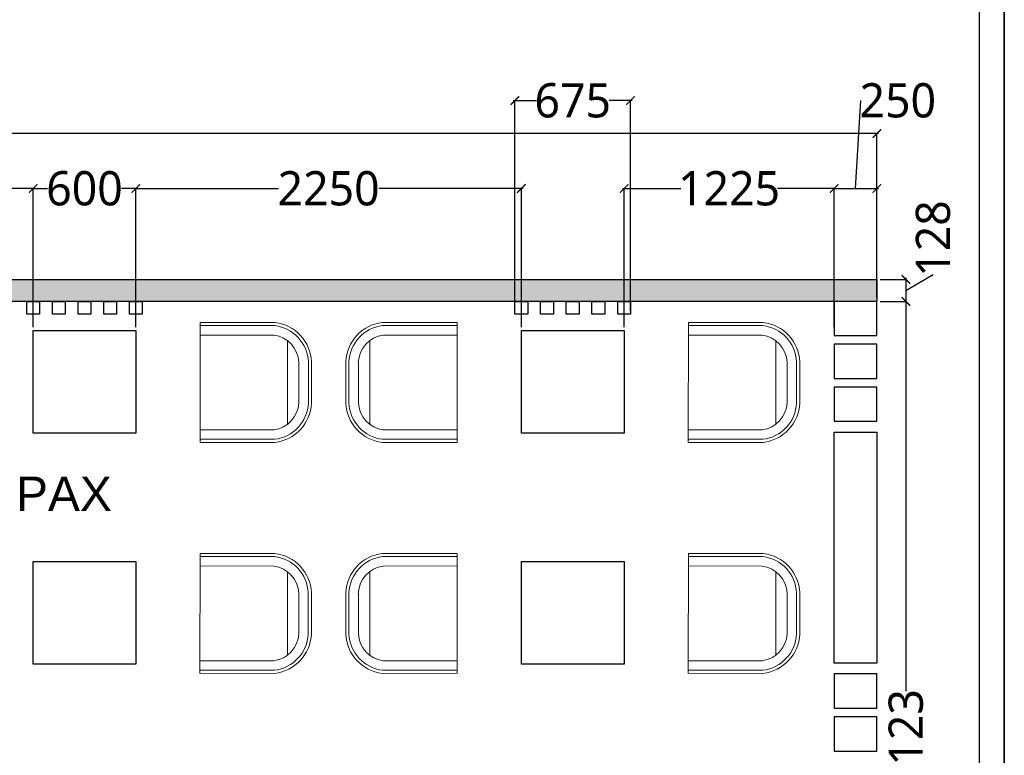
# Model space of a CAD drawing. Header units: millimetres. Extents: x 502444 to 745500, y -417645 to -375189.
# Tile 14 of 208: x 523160 to 528911, y -383778 to -379483. Entities that reach past the tile are written whole.
import ezdxf

# ---------------------------------------------------------------- set-up
doc = ezdxf.new("R2010")
doc.units = ezdxf.units.MM
doc.layers.get('Defpoints').update_dxf_attribs({"color": 251})
for name, color, linetype, lineweight in [('0FM-WS-TEXT', 7, 'Continuous', 25), ('furniture', 7, 'Continuous', 20), ('G-ANNO-TEXT', 231, 'Continuous', 9), ('Text', 7, 'Continuous', 25), ('Wall New', 1, 'Continuous', 50)]:
    doc.layers.add(name, color=color, linetype=linetype, lineweight=lineweight)
doc.layers.add('DIMENSIONS', color=7, linetype='Continuous', lineweight=25, true_color=0xcc0000)
doc.styles.add('Arial_B_4', font='arialbd.ttf', dxfattribs={"height": 800})
doc.styles.add('RS75', font='@Malgun Gothic', dxfattribs={"height": 75})
doc.dimstyles.new('DIM', dxfattribs={"dimtxt": 100, "dimasz": 50, "dimexe": 0, "dimexo": 20, "dimgap": 0, "dimtad": 0, "dimdec": 0, "dimrnd": 5, "dimzin": 0, "dimdsep": 46, "dimtxsty": 'Standard', "dimblk": 'OBLIQUE', "dimcen": 0, "dimdle": 10, "dimadec": 4, "dimazin": 0, "dimtfac": 1, "dimtdec": 0, "dimtofl": 0, "dimtmove": 1, "dimatfit": 3, "dimfxl": 1, "dimtolj": 1, "dimtzin": 0, "dimarcsym": 0})

# ---------------------------------------------------------------- blocks, each defined once
blk = doc.blocks.new('sheet format horizontal')
at = {"layer": 'Text'}
for points in [[(66770.91, -4572.61), (66770.91, -3464.93), (65208.79, -3464.93), (65208.79, -4572.61)], [(66770.91, -4572.61), (65208.79, -4572.61), (65208.79, -3464.93), (66770.91, -3464.93)], [(65217.44, -3473.58), (66762.26, -3473.58), (66762.26, -4563.96), (65217.44, -4563.96)]]:
    blk.add_lwpolyline(points, close=True, dxfattribs=at)
blk = doc.blocks.new('_ArchTick')
at = {"color": 0, "linetype": 'ByBlock', "const_width": 0.15}
blk.add_lwpolyline([(-0.5, -0.5), (0.5, 0.5)], dxfattribs=at)
blk = doc.blocks.new('*D25')
at = {"layer": 'Defpoints', "color": 0, "lineweight": 25, "ltscale": 250, "transparency": 16777216}
for p in [(528166.6, -380148.3), (509158.2, -381000.9, 0), (528166.7, -380999.8, 0)]:
    blk.add_point(p, dxfattribs=at)
at = {"layer": 'DIMENSIONS', "color": 0, "lineweight": -2, "ltscale": 250, "transparency": 16777216}
for p, q in [((509148.2, -380149.4), (518299.8, -380148.8)), ((509158.2, -380980.9), (509158.2, -380149.4)), ((528176.6, -380148.3), (519025.1, -380148.8)), ((528166.7, -380979.8), (528166.6, -380148.3))]:
    blk.add_line(p, q, dxfattribs=at)
at = {"layer": 'DIMENSIONS', "color": 0, "lineweight": -2, "ltscale": 250, "transparency": 16777216, "xscale": 50, "yscale": 50, "zscale": 50}
for p, rotation in [((509158.2, -380149.4), 180.0032110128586), ((528166.6, -380148.3), 0.003211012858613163)]:
    blk.add_blockref('_ArchTick', p, dxfattribs=dict(at, rotation=rotation))
at = {"layer": 'DIMENSIONS', "color": 0, "ltscale": 250, "transparency": 16777216, "insert": (518662.4, -380148.8), "char_height": 75, "attachment_point": 5, "rotation": 0.00321, "style": 'RS75'}
blk.add_mtext('\\A1;{\\H2.6667x;19010}', dxfattribs=at)
blk = doc.blocks.new('DYHTU')
at = {"layer": 'furniture', "color": 9, "true_color": 0xc7c8ca}
for p, q in [((517358, -382569.1, 0), (516920.8, -382569.6, 0)), ((517358, -382569.1, 0), (517358.8, -383269.1, 0)), ((517358.1, -382587.4, 0), (516923, -382587.8, 0)), ((516923, -382587.8, 0), (517358.1, -382587.4, 0)), ((516847.8, -382675.8, 0), (516848.3, -383163.5, 0)), ((516926.6, -382643.1, 0), (517357.8, -382642.6, 0)), ((516708.1, -383041, 0), (516708, -382798.5, 0)), ((516708, -382798.5, 0), (516708.1, -383041, 0)), ((516726.3, -382799.4, 0), (516726.5, -383040.1, 0)), ((516726.5, -383040.1, 0), (516726.3, -382799.4, 0)), ((516781.7, -383038.6, 0), (516781.6, -382800.7, 0)), ((517358.7, -383195.6, 0), (516927.1, -383196, 0)), ((517358.8, -383269.1, 0), (516921.4, -383269.5, 0)), ((516923.6, -383251.2, 0), (517358.7, -383250.8, 0))]:
    blk.add_line(p, q, dxfattribs=at)
for centre, radius, start, end in [((516949.8, -382809.9, 0), 242.1, 96.87202, 177.29736), ((516949.8, -382809.9, 0), 223.7, 96.87202, 177.29736), ((516949.8, -382809.9, 0), 168.5, 97.91094, 176.87666), ((516949.9, -383029.1, 0), 223.7, 182.82153, 263.24687), ((516949.9, -383029.1, 0), 168.5, 183.24223, 262.20795), ((516949.9, -383029.1, 0), 242.1, 182.82153, 263.24687)]:
    blk.add_arc(centre, radius, start, end, dxfattribs=at)
blk = doc.blocks.new('*D126')
at = {"layer": 'Defpoints', "color": 0, "lineweight": 25, "ltscale": 250, "transparency": 16777216}
for p in [(528166.7, -381127.9, 0), (528166.7, -386251.2, 0), (528336.3, -386251.2)]:
    blk.add_point(p, dxfattribs=at)
at = {"layer": 'DIMENSIONS', "color": 0, "lineweight": -2, "ltscale": 250, "transparency": 16777216}
for p, q in [((528186.7, -381127.9), (528336.3, -381127.9)), ((528336.3, -381117.9), (528336.3, -383404.3)), ((528336.3, -386261.2), (528336.3, -383974.7)), ((528186.7, -386251.2), (528336.3, -386251.2))]:
    blk.add_line(p, q, dxfattribs=at)
at = {"layer": 'DIMENSIONS', "color": 0, "lineweight": -2, "ltscale": 250, "transparency": 16777216, "xscale": 50, "yscale": 50, "zscale": 50}
for p, rotation in [((528336.3, -381127.9), 90), ((528336.3, -386251.2), 270)]:
    blk.add_blockref('_ArchTick', p, dxfattribs=dict(at, rotation=rotation))
at = {"layer": 'DIMENSIONS', "color": 0, "ltscale": 250, "transparency": 16777216, "insert": (528336.3, -383689.5), "char_height": 75, "attachment_point": 5, "rotation": 90, "style": 'RS75'}
blk.add_mtext('\\A1;{\\H2.6667x;5123}', dxfattribs=at)
blk = doc.blocks.new('*D150')
at = {"layer": 'Defpoints', "color": 0, "lineweight": 25, "ltscale": 250, "transparency": 16777216}
for p in [(523238.8, -380468.9), (520987.4, -381297.8, 0), (523238.8, -381297.8, 0)]:
    blk.add_point(p, dxfattribs=at)
at = {"layer": 'DIMENSIONS', "color": 0, "lineweight": -2, "ltscale": 250, "transparency": 16777216}
for p, q in [((520977.4, -380468.9), (521820.2, -380468.9)), ((520987.4, -381277.8), (520987.4, -380468.9)), ((523248.8, -380468.9), (522406, -380468.9)), ((523238.8, -381277.8), (523238.8, -380468.9))]:
    blk.add_line(p, q, dxfattribs=at)
at = {"layer": 'DIMENSIONS', "color": 0, "lineweight": -2, "ltscale": 250, "transparency": 16777216, "xscale": 50, "yscale": 50, "zscale": 50, "rotation": 180}
blk.add_blockref('_ArchTick', (520987.4, -380468.9), dxfattribs=at)
at = {"layer": 'DIMENSIONS', "color": 0, "lineweight": -2, "ltscale": 250, "transparency": 16777216, "xscale": 50, "yscale": 50, "zscale": 50}
blk.add_blockref('_ArchTick', (523238.8, -380468.9), dxfattribs=at)
at = {"layer": 'DIMENSIONS', "color": 0, "ltscale": 250, "transparency": 16777216, "insert": (522113.1, -380468.9), "char_height": 75, "attachment_point": 5, "style": 'RS75'}
blk.add_mtext('\\A1;{\\H2.6667x;2250}', dxfattribs=at)
blk = doc.blocks.new('*D151')
at = {"layer": 'Defpoints', "color": 0, "lineweight": 25, "ltscale": 250, "transparency": 16777216}
for p in [(526090.3, -380468.9), (523838.8, -381297.8, 0), (526090.3, -381297.8, 0)]:
    blk.add_point(p, dxfattribs=at)
at = {"layer": 'DIMENSIONS', "color": 0, "lineweight": -2, "ltscale": 250, "transparency": 16777216}
for p, q in [((523828.8, -380468.9), (524671.7, -380468.9)), ((523838.8, -381277.8), (523838.8, -380468.9)), ((526100.3, -380468.9), (525257.4, -380468.9)), ((526090.3, -381277.8), (526090.3, -380468.9))]:
    blk.add_line(p, q, dxfattribs=at)
at = {"layer": 'DIMENSIONS', "color": 0, "lineweight": -2, "ltscale": 250, "transparency": 16777216, "xscale": 50, "yscale": 50, "zscale": 50, "rotation": 180}
blk.add_blockref('_ArchTick', (523838.8, -380468.9), dxfattribs=at)
at = {"layer": 'DIMENSIONS', "color": 0, "lineweight": -2, "ltscale": 250, "transparency": 16777216, "xscale": 50, "yscale": 50, "zscale": 50}
blk.add_blockref('_ArchTick', (526090.3, -380468.9), dxfattribs=at)
at = {"layer": 'DIMENSIONS', "color": 0, "ltscale": 250, "transparency": 16777216, "insert": (524964.6, -380468.9), "char_height": 75, "attachment_point": 5, "style": 'RS75'}
blk.add_mtext('\\A1;{\\H2.6667x;2250}', dxfattribs=at)
blk = doc.blocks.new('*D153')
at = {"layer": 'Defpoints', "color": 0, "lineweight": 25, "ltscale": 250, "transparency": 16777216}
for p in [(523838.8, -380468.9), (523238.8, -381297.8, 0), (523838.8, -381277.8, 0)]:
    blk.add_point(p, dxfattribs=at)
at = {"layer": 'DIMENSIONS', "color": 0, "lineweight": -2, "ltscale": 250, "transparency": 16777216}
for p, q in [((523228.8, -380468.9), (523322.6, -380468.9)), ((523238.8, -381277.8), (523238.8, -380468.9)), ((523848.8, -380468.9), (523755.1, -380468.9)), ((523838.8, -381257.8), (523838.8, -380468.9))]:
    blk.add_line(p, q, dxfattribs=at)
at = {"layer": 'DIMENSIONS', "color": 0, "lineweight": -2, "ltscale": 250, "transparency": 16777216, "xscale": 50, "yscale": 50, "zscale": 50, "rotation": 180}
blk.add_blockref('_ArchTick', (523238.8, -380468.9), dxfattribs=at)
at = {"layer": 'DIMENSIONS', "color": 0, "lineweight": -2, "ltscale": 250, "transparency": 16777216, "xscale": 50, "yscale": 50, "zscale": 50}
blk.add_blockref('_ArchTick', (523838.8, -380468.9), dxfattribs=at)
at = {"layer": 'DIMENSIONS', "color": 0, "ltscale": 250, "transparency": 16777216, "insert": (523538.8, -380468.9), "char_height": 75, "attachment_point": 5, "style": 'RS75'}
blk.add_mtext('\\A1;{\\H2.6667x;600}', dxfattribs=at)
blk = doc.blocks.new('*D154')
at = {"layer": 'Defpoints', "color": 0, "lineweight": 25, "ltscale": 250, "transparency": 16777216}
for p in [(526727.8, -379955.3), (526052.8, -381202.9, 0), (526727.8, -381202.9, 0)]:
    blk.add_point(p, dxfattribs=at)
at = {"layer": 'DIMENSIONS', "color": 0, "lineweight": -2, "ltscale": 250, "transparency": 16777216}
for p, q in [((526042.8, -379955.3), (526178, -379955.3)), ((526052.8, -381182.9), (526052.8, -379955.3)), ((526737.8, -379955.3), (526602.6, -379955.3)), ((526727.8, -381182.9), (526727.8, -379955.3))]:
    blk.add_line(p, q, dxfattribs=at)
at = {"layer": 'DIMENSIONS', "color": 0, "lineweight": -2, "ltscale": 250, "transparency": 16777216, "xscale": 50, "yscale": 50, "zscale": 50, "rotation": 180}
blk.add_blockref('_ArchTick', (526052.8, -379955.3), dxfattribs=at)
at = {"layer": 'DIMENSIONS', "color": 0, "lineweight": -2, "ltscale": 250, "transparency": 16777216, "xscale": 50, "yscale": 50, "zscale": 50}
blk.add_blockref('_ArchTick', (526727.8, -379955.3), dxfattribs=at)
at = {"layer": 'DIMENSIONS', "color": 0, "ltscale": 250, "transparency": 16777216, "insert": (526390.3, -379955.3), "char_height": 75, "attachment_point": 5, "style": 'RS75'}
blk.add_mtext('\\A1;{\\H2.6667x;675}', dxfattribs=at)
blk = doc.blocks.new('*D155')
at = {"layer": 'Defpoints', "color": 0, "lineweight": 25, "ltscale": 250, "transparency": 16777216}
for p in [(527916.7, -380468.9), (526690.3, -381297.8, 0), (527916.7, -381297.8, 0)]:
    blk.add_point(p, dxfattribs=at)
at = {"layer": 'DIMENSIONS', "color": 0, "lineweight": -2, "ltscale": 250, "transparency": 16777216}
for p, q in [((526680.3, -380468.9), (527021.4, -380468.9)), ((526690.3, -381277.8), (526690.3, -380468.9)), ((527926.7, -380468.9), (527585.6, -380468.9)), ((527916.7, -381277.8), (527916.7, -380468.9))]:
    blk.add_line(p, q, dxfattribs=at)
at = {"layer": 'DIMENSIONS', "color": 0, "lineweight": -2, "ltscale": 250, "transparency": 16777216, "xscale": 50, "yscale": 50, "zscale": 50, "rotation": 180}
blk.add_blockref('_ArchTick', (526690.3, -380468.9), dxfattribs=at)
at = {"layer": 'DIMENSIONS', "color": 0, "lineweight": -2, "ltscale": 250, "transparency": 16777216, "xscale": 50, "yscale": 50, "zscale": 50}
blk.add_blockref('_ArchTick', (527916.7, -380468.9), dxfattribs=at)
at = {"layer": 'DIMENSIONS', "color": 0, "ltscale": 250, "transparency": 16777216, "insert": (527303.5, -380468.9), "char_height": 75, "attachment_point": 5, "style": 'RS75'}
blk.add_mtext('\\A1;{\\H2.6667x;1225}', dxfattribs=at)
blk = doc.blocks.new('*D156')
at = {"layer": 'Defpoints', "color": 0, "lineweight": 25, "ltscale": 250, "transparency": 16777216}
for p in [(528166.7, -380468.9), (527916.7, -381127.9), (528166.7, -381127.8, 0)]:
    blk.add_point(p, dxfattribs=at)
at = {"layer": 'DIMENSIONS', "color": 0, "lineweight": -2, "ltscale": 250, "transparency": 16777216}
for p, q in [((528041.7, -380468.9), (528072.7, -379955.3)), ((527906.7, -380468.9), (528176.7, -380468.9)), ((527916.7, -381107.9), (527916.7, -380468.9)), ((528166.7, -381107.8), (528166.7, -380468.9))]:
    blk.add_line(p, q, dxfattribs=at)
at = {"layer": 'DIMENSIONS', "color": 0, "lineweight": -2, "ltscale": 250, "transparency": 16777216, "xscale": 50, "yscale": 50, "zscale": 50, "rotation": 180}
blk.add_blockref('_ArchTick', (527916.7, -380468.9), dxfattribs=at)
at = {"layer": 'DIMENSIONS', "color": 0, "lineweight": -2, "ltscale": 250, "transparency": 16777216, "xscale": 50, "yscale": 50, "zscale": 50}
blk.add_blockref('_ArchTick', (528166.7, -380468.9), dxfattribs=at)
at = {"layer": 'DIMENSIONS', "color": 0, "ltscale": 250, "transparency": 16777216, "insert": (528288.9, -379955.3), "char_height": 75, "attachment_point": 5, "style": 'RS75'}
blk.add_mtext('\\A1;{\\H2.6667x;250}', dxfattribs=at)
blk = doc.blocks.new('*D209')
at = {"layer": 'Defpoints', "color": 0, "lineweight": 25, "ltscale": 250, "transparency": 16777216}
for p in [(528166.7, -380999.8, 0), (528166.7, -381127.9, 0), (528336.3, -381127.9)]:
    blk.add_point(p, dxfattribs=at)
at = {"layer": 'DIMENSIONS', "color": 0, "lineweight": -2, "ltscale": 250, "transparency": 16777216}
for p, q in [((528336.3, -381063.9), (528495.3, -380970.4)), ((528186.7, -380999.8), (528336.3, -380999.8)), ((528336.3, -380989.8), (528336.3, -381137.9)), ((528186.7, -381127.9), (528336.3, -381127.9))]:
    blk.add_line(p, q, dxfattribs=at)
at = {"layer": 'DIMENSIONS', "color": 0, "lineweight": -2, "ltscale": 250, "transparency": 16777216, "xscale": 50, "yscale": 50, "zscale": 50}
for p, rotation in [((528336.3, -380999.8), 90), ((528336.3, -381127.9), 270)]:
    blk.add_blockref('_ArchTick', p, dxfattribs=dict(at, rotation=rotation))
at = {"layer": 'DIMENSIONS', "color": 0, "ltscale": 250, "transparency": 16777216, "insert": (528495.3, -380760.9), "char_height": 75, "attachment_point": 5, "rotation": 90, "style": 'RS75'}
blk.add_mtext('\\A1;{\\H2.6667x;128}', dxfattribs=at)

msp = doc.modelspace()

# ---------------------------------------------------------------- hatches: boundary and pattern name
at = {"layer": '0FM-WS-TEXT'}
h = msp.add_hatch(color=256, dxfattribs=at)
h.dxf.hatch_style = 1
h.paths.add_polyline_path([(528166.67837, -381000.88698), (509158.22797, -381000.88698), (509158.25442, -381127.88698), (528166.70481, -381127.88698)])

# ---------------------------------------------------------------- linework, layer by layer
at = {"layer": '0FM-WS-TEXT', "elevation": 0}
for points in [[(513758.20217, -381000.88698), (528166.67837, -381000.88698), (528166.70481, -381127.88698), (513758.19692, -381127.88698)], [(523201.3456, -381202.88698), (523201.3456, -381127.88698), (523276.3456, -381127.88698), (523276.3456, -381202.88698)], [(523351.3456, -381202.88698), (523351.3456, -381127.88698), (523426.3456, -381127.88698), (523426.3456, -381202.88698)], [(523501.3456, -381202.88698), (523501.3456, -381127.88698), (523576.3456, -381127.88698), (523576.3456, -381202.88698)], [(523651.3456, -381202.88698), (523651.3456, -381127.88698), (523726.3456, -381127.88698), (523726.3456, -381202.88698)], [(523801.3456, -381202.88698), (523801.3456, -381127.88698), (523876.3456, -381127.88698), (523876.3456, -381202.88698)], [(526052.79817, -381202.88698), (526052.79817, -381127.88698), (526127.79817, -381127.88698), (526127.79817, -381202.88698)], [(526202.79817, -381202.88698), (526202.79817, -381127.88698), (526277.79817, -381127.88698), (526277.79817, -381202.88698)], [(526352.79817, -381202.88698), (526352.79817, -381127.88698), (526427.79817, -381127.88698), (526427.79817, -381202.88698)], [(526502.79817, -381202.88698), (526502.79817, -381127.88698), (526577.79817, -381127.88698), (526577.79817, -381202.88698)], [(526652.79817, -381202.88698), (526652.79817, -381127.88698), (526727.79817, -381127.88698), (526727.79817, -381202.88698)], [(528166.70481, -381327.88698), (528166.70481, -381127.88698), (527916.67837, -381127.88698), (527916.67837, -381327.88698)], [(523838.8456, -381297.80796), (523838.8456, -381897.80796), (523238.8456, -381897.80796), (523238.8456, -381297.80796)], [(526690.29817, -381297.80796), (526690.29817, -381897.80796), (526090.29817, -381897.80796), (526090.29817, -381297.80796)], [(528166.70481, -381577.88698), (528166.70481, -381377.88698), (527916.67837, -381377.88698), (527916.67837, -381577.88698)], [(528166.70481, -381827.88698), (528166.70481, -381627.88698), (527916.67837, -381627.88698), (527916.67837, -381827.88698)], [(527916.67837, -383240.38698), (527916.67837, -381890.38698), (528166.70481, -381890.38698), (528166.70481, -383240.38698)], [(523838.8456, -382646.16941), (523838.8456, -383246.16941), (523238.8456, -383246.16941), (523238.8456, -382646.16941)], [(526690.29817, -382646.16941), (526690.29817, -383246.16941), (526090.29817, -383246.16941), (526090.29817, -382646.16941)], [(528166.70481, -383502.88698), (528166.70481, -383302.88698), (527916.67837, -383302.88698), (527916.67837, -383502.88698)], [(528166.70481, -383752.88698), (528166.70481, -383552.88698), (527916.67837, -383552.88698), (527916.67837, -383752.88698)]]:
    msp.add_lwpolyline(points, close=True, dxfattribs=at)

# ---------------------------------------------------------------- block references
at = {"layer": '0FM-WS-TEXT', "xscale": -1}
for p in [(1041572.60678, 1318.30814), (1044424.05936, 1318.36145), (1041571.88052, -30), (1044424.05936, -30)]:
    msp.add_blockref('DYHTU', p, dxfattribs=at)
at = {"layer": '0FM-WS-TEXT'}
for p in [(8356.53699, 1318.30814), (8356.53699, -30.05331)]:
    msp.add_blockref('DYHTU', p, dxfattribs=at)
at = {"layer": 'Wall New', "color": 5, "true_color": 0x0000ff, "xscale": 16.94267598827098, "yscale": 16.94267598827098, "zscale": 16.94267598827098}
msp.add_blockref('sheet format horizontal', (-602366.9876, -316483.49216, 2803.51127), dxfattribs=at)

# ---------------------------------------------------------------- texts
at = {"layer": 'G-ANNO-TEXT', "color": 7, "insert": (520189.60355, -382151.01086, 0), "char_height": 200, "width": 4989.57663, "attachment_point": 1, "style": 'Arial_B_4'}
msp.add_mtext('{\\fArial|b0|i0|c0|p34;LOUNGE SEATING 16 PAX}', dxfattribs=at)

# ---------------------------------------------------------------- dimensions: what is measured, and where the dimension line sits
at = {"layer": 'DIMENSIONS', "color": 252, "ltscale": 250, "true_color": 0x939598}
for base, p1, p2, picture, middle in [((526727.79817, -379955.26457), (526052.79817, -381202.88698, 0), (526727.79817, -381202.88698, 0), '*D154', (526390.29817, -379955.26457)), ((523238.8456, -380468.88568, 0), (520987.39302, -381297.80796, 0), (523238.8456, -381297.80796, 0), '*D150', (522113.11931, -380468.88568, 0)), ((523838.8456, -380468.88568), (523238.8456, -381297.80796, 0), (523838.8456, -381277.80796, 0), '*D153', (523538.8456, -380468.88568)), ((526090.29817, -380468.88568, 0), (523838.8456, -381297.80796, 0), (526090.29817, -381297.80796, 0), '*D151', (524964.57189, -380468.88568, 0)), ((527916.67837, -380468.88568), (526690.29817, -381297.80796, 0), (527916.67837, -381297.80796, 0), '*D155', (527303.48827, -380468.88568))]:
    dim = msp.add_linear_dim(base=base, p1=p1, p2=p2, text='{\\H2.6667x;<>}', dimstyle='DIM', override={"dimtxt": 60, "dimtxsty": 'RS75', "dimblk1": 'ArchTick', "dimblk2": 'ArchTick', "dimsah": 1}, dxfattribs=at)
    dim.commit()
    dim.dimension.update_dxf_attribs({"geometry": picture, "text_midpoint": middle})
dim = msp.add_linear_dim(base=(528166.7048, -380468.88568), p1=(527916.67837, -381127.88698), p2=(528166.7048, -381127.83491, 0), text='{\\H2.6667x;<>}', dimstyle='DIM', override={"dimtxt": 60, "dimtxsty": 'RS75', "dimblk1": 'ArchTick', "dimblk2": 'ArchTick', "dimsah": 1}, dxfattribs=at)
dim.commit()
dim.dimension.update_dxf_attribs({"geometry": '*D156', "text_midpoint": (528072.69061, -379955.26457), "dimtype": 160})
dim = msp.add_aligned_dim(p1=(509158.24119, -381000.88698, 0), p2=(528166.67815, -380999.82169, 0), distance=851.5311, text='{\\H2.6667x;19010}', dimstyle='DIM', override={"dimtxt": 60, "dimtxsty": 'RS75', "dimblk1": 'ArchTick', "dimblk2": 'ArchTick', "dimsah": 1}, dxfattribs=at)
dim.commit()
dim.dimension.update_dxf_attribs({"geometry": '*D25', "text_midpoint": (518662.41195, -380148.82324)})
dim = msp.add_linear_dim(base=(528336.33406, -381127.88698), p1=(528166.67815, -380999.82169, 0), p2=(528166.67815, -381127.88698, 0), angle=90, text='{\\H2.6667x;128}', dimstyle='DIM', override={"dimtxt": 60, "dimtxsty": 'RS75', "dimblk1": 'ArchTick', "dimblk2": 'ArchTick', "dimsah": 1}, dxfattribs=at)
dim.commit()
dim.dimension.update_dxf_attribs({"geometry": '*D209', "text_midpoint": (528495.28278, -380970.36811), "dimtype": 160})
dim = msp.add_linear_dim(base=(528336.33406, -386251.15244), p1=(528166.70481, -381127.88698, 0), p2=(528166.67837, -386251.15244, 0), angle=90, text='{\\H2.6667x;5123}', dimstyle='DIM', override={"dimtxt": 60, "dimtxsty": 'RS75', "dimblk1": 'ArchTick', "dimblk2": 'ArchTick', "dimsah": 1}, dxfattribs=at)
dim.commit()
dim.dimension.update_dxf_attribs({"geometry": '*D126', "text_midpoint": (528336.33406, -383689.51971)})

doc.saveas('drawing.dxf')
